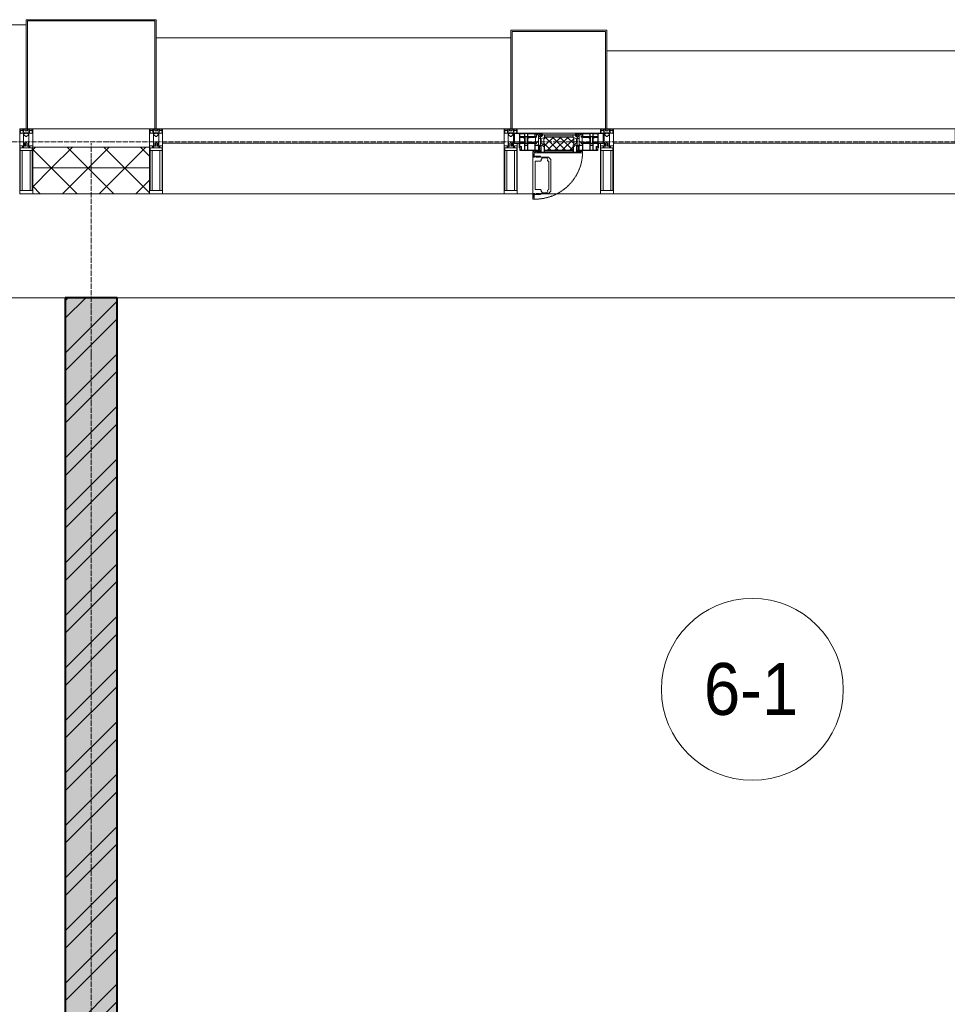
# Model space of a CAD drawing. Header units: millimetres. Extents: x 5617 to 109486, y 7718 to 230949.
# Tile 38 of 55: x 61255 to 64825, y 74281 to 78070. Entities that reach past the tile are written whole.
import ezdxf

# ---------------------------------------------------------------- set-up
doc = ezdxf.new("R2010")
doc.units = ezdxf.units.MM
for name, pattern in [('-D1-02х01', [3, 2, -1]), ('ADSK_Линия сетки', [25, 20, -2.5, 0, -2.5]), ('Линия сетки', [25, 20, -2.5, 0, -2.5])]:
    doc.linetypes.add(name, pattern=pattern)
for name, color, linetype, lineweight in [('Импосты витража', 7, 'Continuous', 18), ('Колонны', 7, 'Continuous', 18), ('Марки помещений', 7, 'Continuous', 20), ('Окна', 7, 'Continuous', 18), ('Оси', 7, 'Continuous', 9), ('Панели витража', 7, 'Continuous', 18), ('Перекрытия', 7, 'Continuous', 18), ('Стены разрез', 7, 'Continuous', 40), ('Стены штриховка', 7, 'Continuous', 40), ('Элементы узлов', 7, 'Continuous', 18)]:
    doc.layers.add(name, color=color, linetype=linetype, lineweight=lineweight)
doc.styles.add('Arial_3', font='arial.ttf', dxfattribs={"width": 0.9, "height": 200})
pattern_1 = [(45, (0, 0), (-70.71068, 70.71068), []), (135, (0, 0), (-70.71068, -70.71068), [])]

# ---------------------------------------------------------------- blocks, each defined once
blk = doc.blocks.new('135_SLK_K3_AR_rvt-1-МКСС_K3_L23__76_050_')
at = {"layer": 'Стены разрез', "lineweight": 9, "true_color": 0xcccccc}
h = blk.add_hatch(dxfattribs=at)
h.set_pattern_fill('FP_1', color=254, style=0, pattern_type=2)
h.set_pattern_definition([(50, (0, 0), (218.62117, -19.1268), [22.86, -251.46]), (355, (0, 0), (-42.29187, 229.2684), [18.288, -201.168]), (100.451, (18.22, -1.6), (176.33107, 210.13963), [19.428, -213.708]), (46.184, (0, 60.96), (325.29495, -50.45164), [34.29, -377.19]), (96.636, (27.1, 56.76), (284.883, 296.91266), [29.142, -320.562]), (351.184, (0, 60.96), (284.8858, 296.9107), [27.432, -301.752]), (21, (30.48, 45.72), (181.93753, -122.71832), [22.86, -251.46]), (326, (30.48, 45.72), (74.16223, 221.0262), [18.288, -201.168]), (71.451, (45.64, 35.5), (256.10035, 98.30526), [19.428, -213.708]), (37.5, (0, 0), (3.70639, 101.465895), [3.353, -195.377, 3.353, -200.863, -201.93]), (37.5, (0, 0), (3.70639, 101.465895), [-402.946, 3.353, -198.577]), (7.5, (0, 0), (80.18358, 120.21653), [3.353, -113.081, 3.353, -190.805, -76.962]), (7.5, (0, 0), (80.18358, 120.21653), [-310.591, 3.353, -73.609]), (327.5, (-67.97, 0), (162.708646, -6.87497), [3.353, -72.847, 3.353, -234.391, -315.468]), (327.5, (-67.97, 0), (162.708646, -6.87497), [-313.944, 3.353, -312.115]), (317.5, (-98.45, 0), (177.75468, 30.51183), [3.353, -95.707, 3.353, -154.534, -224.028]), (317.5, (-98.45, 0), (177.75468, 30.51183), [-256.946, 3.353, -220.675])])
h.paths.add_polyline_path([(108050, 70400), (108050, 77000), (107850, 77000), (107850, 70400), (107890.6, 70400)])
h = blk.add_hatch(dxfattribs=at)
h.set_pattern_fill('FP_3', color=254, style=0, pattern_type=2)
h.set_pattern_definition([(45, (0, 0), (-101.02788, 101.02788), []), (45, (67.35, 0), (-101.02788, 101.02788), [])])
h.paths.add_polyline_path([(108050, 70400), (108050, 77000), (107850, 77000), (107850, 70400), (107890.6, 70400)])
at = {"layer": 'Перекрытия', "color": 254, "true_color": 0xcccccc}
for p, q in [((107850, 77000), (104250, 77000)), ((108150, 77000), (108050, 77000)), ((111350, 77000), (108150, 77000))]:
    blk.add_line(p, q, dxfattribs=at)
at = {"layer": 'Стены разрез', "color": 254, "true_color": 0xcccccc}
for p, q in [((107850, 77000), (107850, 70900)), ((108050, 77000), (107850, 77000)), ((108050, 72700), (108050, 77000))]:
    blk.add_line(p, q, dxfattribs=at)
blk = doc.blocks.new('Rectangular Mullion - 50Wx250H-2623690-МКСС_K3_L23__76_050_')
at = {"layer": 'Элементы узлов', "color": 254, "lineweight": 5, "true_color": 0xcccccc}
for p, q in [((-25, 65.2), (-25, 250)), ((-25, 250), (0, 250)), ((-23, 237.3), (0, 237.3)), ((-23, 237.3), (-23, 73.6)), ((-14.9, 84), (-14.9, 237.3)), ((25, 250), (0, 250)), ((23, 237.3), (0, 237.3)), ((14.9, 84), (14.9, 237.3)), ((23, 237.3), (23, 73.6)), ((25, 65.2), (25, 250)), ((0, 84), (-23, 84)), ((0, 84), (23, 84)), ((-14, 65.2), (-25, 65.2)), ((-0.5, 73.6), (-23, 73.6)), ((-14, 71.3), (-14, 65.2)), ((-10, 71.3), (-14, 71.3)), ((-10, 53), (-10, 71.3)), ((-8.7, 53), (-10, 53)), ((-10, 53), (-10, 17)), ((-8.7, 53), (-7, 54.7)), ((-7, 65.2), (-5.9, 67.3)), ((-7, 65.2), (-7, 54.7)), ((-4.1, 67.3), (-5.9, 67.3)), ((-4.1, 67.3), (-2.9, 65.1)), ((-2.9, 65.1), (-2.9, 54.6)), ((-1.3, 53), (-2.9, 54.6)), ((0, 53), (-1.3, 53)), ((0, 53), (1.3, 53)), ((0.5, 73.6), (23, 73.6)), ((1.3, 53), (2.9, 54.6)), ((4.1, 67.3), (2.9, 65.1)), ((2.9, 65.1), (2.9, 54.6)), ((4.1, 67.3), (5.9, 67.3)), ((7, 65.2), (5.9, 67.3)), ((7, 65.2), (7, 54.7)), ((8.7, 53), (7, 54.7)), ((8.7, 53), (10, 53)), ((10, 71.3), (14, 71.3)), ((10, 53), (10, 71.3)), ((10, 53), (10, 17)), ((14, 71.3), (14, 65.2)), ((14, 65.2), (25, 65.2)), ((-23.8, 14.6), (-25, 14.2)), ((-25, 0), (-25, 14.2)), ((-22.3, 17), (-23.8, 17)), ((-23.8, 17), (-23.8, 14.6)), ((-22.5, 10.6), (-23.8, 14.6)), ((-22.5, 10.6), (-23.7, 9.9)), ((-23.7, 1.3), (-23.7, 9.9)), ((-23.7, 1.3), (-11.8, 1.3)), ((-23.2, 10.2), (-22.5, 8)), ((-22.5, 8), (-22.5, 4.5)), ((-21.3, 4.5), (-22.5, 4.5)), ((-22.3, 17), (-22.3, 16)), ((-22.3, 16), (-21.3, 16)), ((-19, 17.6), (-21.3, 16)), ((-21.3, 4.5), (-21.3, 6.5)), ((-21.3, 6.5), (-14.2, 6.5)), ((-18.4, 16.6), (-19, 17.6)), ((-7.4, 16.6), (-18.4, 16.6)), ((-14.2, 6.5), (-14.2, 4.5)), ((-13.2, 4.5), (-14.2, 4.5)), ((-13.2, 4.5), (-12.2, 7.2)), ((-12.7, 7.6), (-11.3, 11.4)), ((-12.7, 7.6), (-11.8, 6.9)), ((-12.2, 9), (-12.2, 14.8)), ((-12.2, 14.8), (0, 14.8)), ((-11.8, 1.3), (-11.8, 6.9)), ((-10.5, 11.2), (-11.3, 11.4)), ((-10.5, 1.5), (-10.5, 11.2)), ((-4.8, 1.5), (-10.5, 1.5)), ((-10, 17), (-7.5, 17)), ((-8.5, 23), (-1.5, 30)), ((-8.5, 18.5), (-8.5, 23)), ((-7.5, 18.5), (-8.5, 18.5)), ((-7.5, 17), (-7.5, 18.5)), ((-7.4, 18), (-7.4, 16.6)), ((-2.6, 18), (-7.4, 18)), ((0, 8), (-4.8, 8)), ((-4.8, 1.5), (-4.8, 8)), ((-2.6, 18), (-2.6, 16.8)), ((-2.6, 16.8), (0, 16.8)), ((-1.5, 30), (0, 30)), ((1.5, 30), (0, 30)), ((2.6, 16.8), (0, 16.8)), ((0, 14.8), (0, 16.8)), ((0, 14.8), (0, 16.8)), ((12.2, 14.8), (0, 14.8)), ((0, 0), (0, 8)), ((0, 8), (4.8, 8)), ((0, 0), (0, 8)), ((8.5, 23), (1.5, 30)), ((2.6, 18), (2.6, 16.8)), ((2.6, 18), (7.4, 18)), ((4.8, 1.5), (4.8, 8)), ((4.8, 1.5), (10.5, 1.5)), ((7.4, 18), (7.4, 16.6)), ((7.4, 16.6), (18.4, 16.6)), ((7.5, 18.5), (8.5, 18.5)), ((7.5, 17), (7.5, 18.5)), ((10, 17), (7.5, 17)), ((8.5, 18.5), (8.5, 23)), ((10.5, 11.2), (11.3, 11.4)), ((10.5, 1.5), (10.5, 11.2)), ((12.7, 7.6), (11.3, 11.4)), ((12.7, 7.6), (11.8, 6.9)), ((11.8, 1.3), (11.8, 6.9)), ((23.7, 1.3), (11.8, 1.3)), ((12.2, 9), (12.2, 14.8)), ((13.2, 4.5), (12.2, 7.2)), ((13.2, 4.5), (14.2, 4.5)), ((21.3, 6.5), (14.2, 6.5)), ((14.2, 6.5), (14.2, 4.5)), ((18.4, 16.6), (19, 17.6)), ((19, 17.6), (21.3, 16)), ((22.3, 16), (21.3, 16)), ((21.3, 4.5), (21.3, 6.5)), ((21.3, 4.5), (22.5, 4.5)), ((22.3, 17), (22.3, 16)), ((22.3, 17), (23.8, 17)), ((22.5, 10.6), (23.8, 14.6)), ((22.5, 10.6), (23.7, 9.9)), ((23.2, 10.2), (22.5, 8)), ((22.5, 8), (22.5, 4.5)), ((23.7, 1.3), (23.7, 9.9)), ((23.8, 17), (23.8, 14.6)), ((23.8, 14.6), (25, 14.2)), ((25, 0), (25, 14.2)), ((-25, 0), (0, 0)), ((25, 0), (0, 0))]:
    blk.add_line(p, q, dxfattribs=at)
for centre, start, end in [((-0.5, 73.1), 360, 90), ((0.5, 73.1), 90, 180)]:
    blk.add_arc(centre, 0.5, start, end, dxfattribs=at)
blk = doc.blocks.new('Rectangular Mullion - R_StandardFrame_50Wx250H-4667465-МКСС_K3_L23__76_050_')
at = {"layer": 'Импосты витража', "color": 254, "lineweight": 5, "true_color": 0xcccccc}
for p, q in [((-25, -250), (-25, 0)), ((-25, 0), (0, 0)), ((5, 0), (25, 0)), ((25, 0), (25, -250)), ((25, -250), (-25, -250))]:
    blk.add_line(p, q, dxfattribs=at)
blk = doc.blocks.new('Rectangular Mullion - R_StandardFrame_50Wx250H-4667491-МКСС_K3_L23__76_050_')
at = {"layer": 'Импосты витража', "color": 254, "lineweight": 5, "true_color": 0xcccccc}
for p, q in [((-25, -250), (-25, 0)), ((-25, 0), (-5, 0)), ((0, 0), (25, 0)), ((25, 0), (25, -250)), ((25, -250), (-25, -250))]:
    blk.add_line(p, q, dxfattribs=at)
blk = doc.blocks.new('System Panel - A_PAN_Glass-6438400-МКСС_K3_L23__76_050_')
at = {"layer": 'Панели витража', "color": 254, "lineweight": 5, "true_color": 0xcccccc}
for p, q in [((657.5, 55), (-657.5, 55)), ((-657.5, 55), (-657.5, 0)), ((657.5, 0), (657.5, 55)), ((-657.5, 0), (657.5, 0))]:
    blk.add_line(p, q, dxfattribs=at)
blk = doc.blocks.new('A_PAN_Створка - 383мм 7_1-V57-МКСС_K3_L23__76_050_')
at = {"layer": 'Панели витража', "lineweight": 5, "true_color": 0xcccccc}
h = blk.add_hatch(dxfattribs=at)
h.set_pattern_fill('FP_23', color=254, style=0, pattern_type=2)
h.set_pattern_definition([(225, (109750, 77650), (14.1421356, -14.1421356), []), (315, (109750, 77650), (14.1421356, 14.1421356), [])])
h.paths.add_polyline_path([(53.6, 82.7), (-54.6, 81.8), (-54.6, 63.4), (-57.2, 60.8), (-57.2, 36.4), (-54.9, 34.1), (-54.5, 31.8), (54.5, 31.8), (54.9, 34.1), (57.2, 36.4), (57.2, 60.8), (54.6, 63.4), (54.6, 81.8)])
at = {"layer": 'Окна', "color": 7, "lineweight": 5, "true_color": 0xf4f4f4}
for p, q in [((95.1, 270.5), (95.1, 252.9)), ((99.6, 270.5), (95.1, 270.5)), ((99.6, 270.5), (99.6, 87.5)), ((39.7, 249), (31.1, 240.4)), ((31.1, 117.6), (31.1, 240.4)), ((41.4, 234.2), (39.1, 233.8)), ((39.1, 179), (39.1, 233.8)), ((70.1, 249), (39.7, 249)), ((41.4, 234.2), (43.5, 236.3)), ((45, 244.7), (42.3, 239.8)), ((42.3, 239.8), (43.5, 236.3)), ((45.9, 246.8), (45, 244.7)), ((63.3, 246.8), (45.9, 246.8)), ((64.1, 245), (63.3, 246.8)), ((64.1, 245), (66.7, 241)), ((66.7, 241), (68.6, 239.7)), ((68.6, 239.7), (68.6, 236.4)), ((68.6, 236.4), (71.1, 233.9)), ((70.1, 252.9), (70.1, 249)), ((95.1, 252.9), (70.1, 252.9)), ((71.1, 233.9), (89.5, 233.9)), ((74.1, 248.4), (74.1, 252.9)), ((89.1, 248.4), (74.1, 248.4)), ((89.1, 252.9), (89.1, 248.4)), ((89.5, 233.9), (90.6, 232.8)), ((90.6, 125.2), (90.6, 232.8)), ((93.1, 248.4), (93.1, 252.9)), ((97.9, 248.4), (93.1, 248.4)), ((97.9, 262.4), (95.1, 262.4)), ((97.9, 262.4), (97.9, 248.4)), ((39.1, 179), (39.1, 124.2)), ((39.7, 109), (31.1, 117.6)), ((41.4, 123.8), (39.1, 124.2)), ((41.4, 123.8), (43.5, 121.7)), ((42.3, 118.2), (43.5, 121.7)), ((45, 113.3), (42.3, 118.2)), ((64.1, 113), (66.7, 117)), ((66.7, 117), (68.6, 118.3)), ((68.6, 121.6), (71.1, 124.1)), ((68.6, 118.3), (68.6, 121.6)), ((71.1, 124.1), (89.5, 124.1)), ((89.5, 124.1), (90.6, 125.2)), ((70.1, 109), (39.7, 109)), ((45.9, 111.2), (45, 113.3)), ((63.3, 111.2), (45.9, 111.2)), ((64.1, 113), (63.3, 111.2)), ((70.1, 105.1), (70.1, 109)), ((95.1, 105.1), (70.1, 105.1)), ((74.1, 109.6), (74.1, 105.1)), ((89.1, 109.6), (74.1, 109.6)), ((89.1, 105.1), (89.1, 109.6)), ((93.1, 109.6), (93.1, 105.1)), ((97.9, 109.6), (93.1, 109.6)), ((95.1, 87.5), (95.1, 105.1)), ((97.9, 95.6), (95.1, 95.6)), ((99.6, 87.5), (95.1, 87.5)), ((97.9, 95.6), (97.9, 109.6))]:
    blk.add_line(p, q, dxfattribs=at)
at = {"layer": 'Окна', "color": 254, "lineweight": 5, "true_color": 0xcccccc}
for p, q in [((-150, 84), (-78, 84)), ((-150, 73.5), (-150, 84)), ((-148.5, 82.5), (-132.4, 82.5)), ((-148.5, 81), (-148.5, 82.5)), ((-143.5, 81), (-148.5, 81)), ((-145, 69.5), (-145, 79.5)), ((-143.5, 68), (-143.5, 81)), ((-132.4, 56.6), (-132.4, 82.5)), ((-131, 82.5), (-120.8, 82.5)), ((-131, 82.5), (-131, 64.6)), ((-120.8, 82.5), (-120.8, 64.6)), ((-119.3, 82.5), (-92.5, 82.5)), ((-119.3, 56.6), (-119.3, 82.5)), ((-92.5, 56.6), (-92.5, 82.5)), ((-91.5, 92), (91.5, 92)), ((-91.5, 87.5), (-91.5, 92)), ((-73.9, 87.5), (-91.5, 87.5)), ((-90.8, 82.5), (-79.5, 82.5)), ((-90.8, 64.6), (-90.8, 82.5)), ((-85, 84), (-85, 87.5)), ((-85, 87.5), (-78, 87.5)), ((-78, 84), (-85, 84)), ((-79.5, 82.5), (-79.5, 80.6)), ((-79.5, 80.6), (-78, 80.6)), ((-78, 87.5), (-78, 84)), ((-78, 84), (-73.9, 84)), ((-78, 84), (-78, 23.5)), ((-73.9, 62.5), (-73.9, 87.5)), ((73.9, 87.5), (73.9, 62.5)), ((91.5, 87.5), (73.9, 87.5)), ((73.9, 84), (78, 84)), ((78, 87.5), (78, 84)), ((85, 87.5), (78, 87.5)), ((78, 84), (85, 84)), ((78, 84), (150, 84)), ((78, 23.5), (78, 84)), ((79.5, 80.6), (78, 80.6)), ((90.8, 82.5), (79.5, 82.5)), ((79.5, 82.5), (79.5, 80.6)), ((85, 84), (85, 87.5)), ((90.8, 64.6), (90.8, 82.5)), ((91.5, 92), (91.5, 87.5)), ((119.3, 82.5), (92.5, 82.5)), ((92.5, 56.6), (92.5, 82.5)), ((119.3, 56.6), (119.3, 82.5)), ((120.8, 82.5), (120.8, 64.6)), ((131, 82.5), (120.8, 82.5)), ((131, 82.5), (131, 64.6)), ((132.4, 56.6), (132.4, 82.5)), ((148.5, 82.5), (132.4, 82.5)), ((143.5, 81), (148.5, 81)), ((143.5, 68), (143.5, 81)), ((145, 69.5), (145, 79.5)), ((148.5, 81), (148.5, 82.5)), ((150, 84), (150, 73.5)), ((-171, 57), (-156, 57)), ((-171, 17), (-171, 57)), ((-171, 55.5), (-152, 55.5)), ((-153, 73.5), (-150, 73.5)), ((-153, 60), (-153, 73.5)), ((-152, 20), (-152, 73.5)), ((-150.5, 69.5), (-150.5, 73.5)), ((-145, 69.5), (-150.5, 69.5)), ((-150.5, 33.6), (-150.5, 68)), ((-150.5, 68), (-143.5, 68)), ((-150.5, 56.6), (-132.4, 56.6)), ((-136.4, 52.4), (-150.5, 52.4)), ((-137.2, 54.8), (-135.8, 50.8)), ((-132.5, 54.8), (-137.2, 54.8)), ((-132.1, 49), (-135.8, 50.8)), ((-132.5, 53.8), (-133.4, 52)), ((-133.4, 52), (-130.1, 50.4)), ((-132.5, 53.8), (-132.5, 54.8)), ((-132.1, 49), (-132.1, 36.8)), ((-131, 64.6), (-120.8, 64.6)), ((-131, 56.5), (-131, 62.6)), ((-120.8, 62.6), (-131, 62.6)), ((-131, 56.5), (-120.8, 56.5)), ((-131, 55.1), (-131, 52.7)), ((-120.8, 55.1), (-131, 55.1)), ((-129.4, 51.1), (-131, 52.7)), ((-130.1, 50.4), (-129.4, 51.1)), ((-130.1, 35.3), (-130.1, 50.4)), ((-122.4, 51.1), (-120.8, 52.7)), ((-121.7, 50.4), (-122.4, 51.1)), ((-118.4, 52), (-121.7, 50.4)), ((-121.7, 35.3), (-121.7, 50.4)), ((-120.8, 56.5), (-120.8, 62.6)), ((-120.8, 55.1), (-120.8, 52.7)), ((-119.7, 49), (-115.9, 50.8)), ((-119.7, 49), (-119.7, 36.8)), ((-92.5, 56.6), (-119.3, 56.6)), ((-119.3, 54.8), (-114.6, 54.8)), ((-119.3, 53.8), (-119.3, 54.8)), ((-119.3, 53.8), (-118.4, 52)), ((-114.6, 54.8), (-115.9, 50.8)), ((-94.1, 52.5), (-115.3, 52.5)), ((-89.9, 50.9), (-94.1, 52.5)), ((-80.1, 64.6), (-90.8, 64.6)), ((-90.8, 62.7), (-90.8, 56.6)), ((-80.4, 62.7), (-90.8, 62.7)), ((-90.8, 56.6), (-85.9, 56.6)), ((-89.9, 52.2), (-88.6, 53.5)), ((-89.9, 52.2), (-89.9, 50.9)), ((-89.9, 35.1), (-89.9, 50.9)), ((-85.9, 53.5), (-88.6, 53.5)), ((-85.9, 56.6), (-85.9, 53.5)), ((-85.9, 53.5), (-78, 45.6)), ((-80.4, 61.1), (-80.4, 62.7)), ((-78, 61.1), (-80.4, 61.1)), ((-80.1, 66.1), (-80.1, 64.6)), ((-78, 66.1), (-80.1, 66.1)), ((-78, 66.1), (-78, 61.1)), ((-78, 45.6), (-78, 36.8)), ((-70, 62.5), (-73.9, 62.5)), ((-70, 32.1), (-70, 62.5)), ((70, 62.5), (70, 32.1)), ((73.9, 62.5), (70, 62.5)), ((78, 66.1), (78, 61.1)), ((78, 66.1), (80.1, 66.1)), ((78, 61.1), (80.4, 61.1)), ((85.9, 53.5), (78, 45.6)), ((78, 45.6), (78, 36.8)), ((80.1, 66.1), (80.1, 64.6)), ((80.1, 64.6), (90.8, 64.6)), ((80.4, 62.7), (90.8, 62.7)), ((80.4, 61.1), (80.4, 62.7)), ((85.9, 56.6), (85.9, 53.5)), ((90.8, 56.6), (85.9, 56.6)), ((85.9, 53.5), (88.6, 53.5)), ((89.9, 52.2), (88.6, 53.5)), ((89.9, 50.9), (94.1, 52.5)), ((89.9, 52.2), (89.9, 50.9)), ((89.9, 35.1), (89.9, 50.9)), ((90.8, 62.7), (90.8, 56.6)), ((92.5, 56.6), (119.3, 56.6)), ((94.1, 52.5), (115.3, 52.5)), ((114.6, 54.8), (115.9, 50.8)), ((119.3, 54.8), (114.6, 54.8)), ((119.7, 49), (115.9, 50.8)), ((119.3, 53.8), (118.4, 52)), ((118.4, 52), (121.7, 50.4)), ((119.3, 53.8), (119.3, 54.8)), ((119.7, 49), (119.7, 36.8)), ((131, 64.6), (120.8, 64.6)), ((120.8, 56.5), (120.8, 62.6)), ((120.8, 62.6), (131, 62.6)), ((131, 56.5), (120.8, 56.5)), ((120.8, 55.1), (120.8, 52.7)), ((120.8, 55.1), (131, 55.1)), ((122.4, 51.1), (120.8, 52.7)), ((121.7, 50.4), (122.4, 51.1)), ((121.7, 35.3), (121.7, 50.4)), ((129.4, 51.1), (131, 52.7)), ((130.1, 50.4), (129.4, 51.1)), ((133.4, 52), (130.1, 50.4)), ((130.1, 35.3), (130.1, 50.4)), ((131, 56.5), (131, 62.6)), ((131, 55.1), (131, 52.7)), ((132.1, 49), (135.8, 50.8)), ((132.1, 49), (132.1, 36.8)), ((150.5, 56.6), (132.4, 56.6)), ((132.5, 54.8), (137.2, 54.8)), ((132.5, 53.8), (132.5, 54.8)), ((132.5, 53.8), (133.4, 52)), ((137.2, 54.8), (135.8, 50.8)), ((136.4, 52.4), (150.5, 52.4)), ((150.5, 68), (143.5, 68)), ((145, 69.5), (150.5, 69.5)), ((150, 73.5), (153, 73.5)), ((150.5, 69.5), (150.5, 73.5)), ((150.5, 33.6), (150.5, 68)), ((152, 20), (152, 73.5)), ((171, 55.5), (152, 55.5)), ((153, 73.5), (153, 60)), ((156, 57), (171, 57)), ((171, 57), (171, 17)), ((-171, 18.5), (-153.5, 18.5)), ((-67.9, 17), (-171, 17)), ((-153.5, 18.5), (-152, 20)), ((-136.3, 33.6), (-150.5, 33.6)), ((-150.5, 29.4), (-132.4, 29.4)), ((-150.5, 17), (-150.5, 29.4)), ((-132.4, 18.6), (-150.5, 18.6)), ((-137.2, 31), (-135.8, 35)), ((-132.5, 31), (-137.2, 31)), ((-132.1, 36.8), (-135.8, 35)), ((-133.4, 33.7), (-130.1, 35.3)), ((-132.5, 31.9), (-133.4, 33.7)), ((-132.5, 31.9), (-132.5, 31)), ((-132.4, 29.4), (-132.4, 18.6)), ((-129.4, 34.6), (-131, 33)), ((-131, 30.9), (-131, 33)), ((-120.8, 30.9), (-131, 30.9)), ((-131, 29.5), (-120.8, 29.5)), ((-131, 18.2), (-131, 29.5)), ((-120.8, 18.2), (-131, 18.2)), ((-130.1, 35.3), (-129.4, 34.6)), ((-121.7, 35.3), (-122.4, 34.6)), ((-122.4, 34.6), (-120.8, 33)), ((-118.4, 33.7), (-121.7, 35.3)), ((-120.8, 30.9), (-120.8, 33)), ((-120.8, 18.2), (-120.8, 29.5)), ((-119.7, 36.8), (-115.9, 35)), ((-119.3, 31.9), (-118.4, 33.7)), ((-119.3, 31.9), (-119.3, 31)), ((-119.3, 31), (-114.6, 31)), ((-92.5, 29.4), (-119.3, 29.4)), ((-119.3, 29.4), (-119.3, 18.6)), ((-119.3, 18.6), (-92.5, 18.6)), ((-114.6, 31), (-115.9, 35)), ((-94.1, 33.5), (-115.4, 33.5)), ((-89.9, 35.1), (-94.1, 33.5)), ((-92.5, 18.6), (-92.5, 29.4)), ((-90.8, 18.5), (-90.8, 29.4)), ((-90.8, 29.4), (-85.9, 29.4)), ((-87.3, 18.5), (-90.8, 18.5)), ((-89.9, 32.5), (-89.9, 35.1)), ((-85.9, 32.5), (-89.9, 32.5)), ((-87.3, 21.9), (-85.9, 21.9)), ((-87.3, 20.4), (-87.3, 21.9)), ((-87.3, 20.4), (-87.3, 18.5)), ((-84.8, 20.4), (-87.3, 20.4)), ((-85.9, 29.4), (-85.9, 32.5)), ((-85.9, 21.9), (-85.9, 29.4)), ((-85.9, 18.2), (-85.9, 20.4)), ((-75.9, 18.2), (-85.9, 18.2)), ((-83.4, 20.4), (-84.8, 20.4)), ((-70, 33.8), (-83.4, 20.4)), ((-78, 36.8), (-70, 36.8)), ((-78, 23.5), (-67.9, 23.5)), ((-75.9, 23.5), (-73, 23.5)), ((-75.9, 21.5), (-75.9, 23.5)), ((-75.9, 21.5), (-75.9, 18.2)), ((-74.9, 21.5), (-75.9, 21.5)), ((-74.9, 17.9), (-74.9, 21.5)), ((-68.9, 17.9), (-74.9, 17.9)), ((-67.2, 29.3), (-73, 23.5)), ((-70, 36.8), (-70, 33.8)), ((-61.4, 23.5), (-70, 32.1)), ((-68.9, 21.5), (-68.9, 17.9)), ((-67.9, 21.5), (-68.9, 21.5)), ((-67.9, 23.5), (-64.6, 26.8)), ((-67.9, 23.5), (-64.6, 26.8)), ((-67.9, 21.5), (-67.9, 23.5)), ((-67.9, 17), (-67.9, 23.5)), ((-61.4, 23.5), (-67.9, 17)), ((67.9, 17), (-67.9, 17)), ((-67.9, 17), (67.9, 17)), ((-64.6, 26.8), (-67.2, 29.3)), ((-64.6, 26.8), (-61.4, 23.5)), ((61.4, 23.5), (-61.4, 23.5)), ((70, 32.1), (61.4, 23.5)), ((61.4, 23.5), (64.6, 26.8)), ((67.9, 17), (61.4, 23.5)), ((64.6, 26.8), (67.2, 29.3)), ((67.9, 23.5), (64.6, 26.8)), ((64.6, 26.8), (67.9, 23.5)), ((67.2, 29.3), (73, 23.5)), ((67.9, 21.5), (67.9, 23.5)), ((67.9, 23.5), (67.9, 17)), ((67.9, 23.5), (78, 23.5)), ((67.9, 21.5), (68.9, 21.5)), ((171, 17), (67.9, 17)), ((68.9, 21.5), (68.9, 17.9)), ((68.9, 17.9), (74.9, 17.9)), ((70, 36.8), (70, 33.8)), ((78, 36.8), (70, 36.8)), ((70, 33.8), (83.4, 20.4)), ((75.9, 23.5), (73, 23.5)), ((74.9, 21.5), (75.9, 21.5)), ((74.9, 17.9), (74.9, 21.5)), ((75.9, 21.5), (75.9, 23.5)), ((75.9, 21.5), (75.9, 18.2)), ((75.9, 18.2), (85.9, 18.2)), ((83.4, 20.4), (84.8, 20.4)), ((84.8, 20.4), (87.3, 20.4)), ((85.9, 32.5), (89.9, 32.5)), ((85.9, 29.4), (85.9, 32.5)), ((85.9, 21.9), (85.9, 29.4)), ((90.8, 29.4), (85.9, 29.4)), ((87.3, 21.9), (85.9, 21.9)), ((85.9, 18.2), (85.9, 20.4)), ((87.3, 20.4), (87.3, 21.9)), ((87.3, 20.4), (87.3, 18.5)), ((87.3, 18.5), (90.8, 18.5)), ((89.9, 35.1), (94.1, 33.5)), ((89.9, 32.5), (89.9, 35.1)), ((90.8, 18.5), (90.8, 29.4)), ((92.5, 18.6), (92.5, 29.4)), ((92.5, 29.4), (119.3, 29.4)), ((119.3, 18.6), (92.5, 18.6)), ((94.1, 33.5), (115.4, 33.5)), ((114.6, 31), (115.9, 35)), ((119.3, 31), (114.6, 31)), ((119.7, 36.8), (115.9, 35)), ((118.4, 33.7), (121.7, 35.3)), ((119.3, 31.9), (118.4, 33.7)), ((119.3, 31.9), (119.3, 31)), ((119.3, 29.4), (119.3, 18.6)), ((122.4, 34.6), (120.8, 33)), ((120.8, 30.9), (120.8, 33)), ((120.8, 30.9), (131, 30.9)), ((120.8, 18.2), (120.8, 29.5)), ((131, 29.5), (120.8, 29.5)), ((120.8, 18.2), (131, 18.2)), ((121.7, 35.3), (122.4, 34.6)), ((130.1, 35.3), (129.4, 34.6)), ((129.4, 34.6), (131, 33)), ((133.4, 33.7), (130.1, 35.3)), ((131, 30.9), (131, 33)), ((131, 18.2), (131, 29.5)), ((132.1, 36.8), (135.8, 35)), ((150.5, 29.4), (132.4, 29.4)), ((132.4, 29.4), (132.4, 18.6)), ((132.4, 18.6), (150.5, 18.6)), ((132.5, 31.9), (133.4, 33.7)), ((132.5, 31.9), (132.5, 31)), ((132.5, 31), (137.2, 31)), ((137.2, 31), (135.8, 35)), ((136.3, 33.6), (150.5, 33.6)), ((150.5, 17), (150.5, 29.4)), ((153.5, 18.5), (152, 20)), ((171, 18.5), (153.5, 18.5))]:
    blk.add_line(p, q, dxfattribs=at)
at = {"layer": 'Окна', "color": 254, "linetype": '-D1-02х01', "lineweight": 5, "true_color": 0xcccccc}
blk.add_arc((91.4, 87.5), 183, 88.8555, 178.5909, dxfattribs=at)
at = {"layer": 'Окна', "color": 254, "lineweight": 5, "true_color": 0xcccccc}
for centre, start, end in [((-156, 60), 270, 360), ((156, 60), 180, 270)]:
    blk.add_arc(centre, 3, start, end, dxfattribs=at)
at = {"layer": 'Элементы узлов', "color": 254, "lineweight": 5, "true_color": 0xcccccc}
for p, q in [((-91.5, 92), (-91.5, 87.5)), ((-91.5, 92), (91.5, 92)), ((-91.5, 87.5), (-73.9, 87.5)), ((-83.4, 90.3), (-69.4, 90.3)), ((-83.4, 90.3), (-83.4, 87.5)), ((-73.9, 87.5), (-73.9, 62.5)), ((-69.4, 85.5), (-73.9, 85.5)), ((-73.9, 81.5), (-69.4, 81.5)), ((-69.4, 90.3), (-69.4, 85.5)), ((-69.4, 81.5), (-69.4, 66.5)), ((-67.9, 89.3), (-66.9, 90.3)), ((-67.9, 62.5), (-67.9, 89.3)), ((-66.9, 90.3), (-57.4, 90.3)), ((-57.4, 90.3), (-56.4, 89.4)), ((-56.4, 89.4), (-56.4, 67.7)), ((-53.9, 90.3), (-54.9, 89.3)), ((-54.9, 89.3), (-54.9, 85.6)), ((-54.9, 85.6), (-53.9, 84.6)), ((-54.9, 81.9), (-53.8, 83)), ((-54.9, 63.5), (-54.9, 81.9)), ((-53.6, 82.7), (-54.6, 81.8)), ((-54.6, 81.8), (-54.6, 63.4)), ((53.9, 90.3), (-53.9, 90.3)), ((-53.9, 84.6), (53.9, 84.6)), ((53.8, 83), (-53.8, 83)), ((53.6, 82.7), (-53.6, 82.7)), ((54.6, 81.8), (53.6, 82.7)), ((54.9, 81.9), (53.8, 83)), ((53.9, 90.3), (54.9, 89.3)), ((54.9, 85.6), (53.9, 84.6)), ((54.6, 63.4), (54.6, 81.8)), ((54.9, 89.3), (54.9, 85.6)), ((54.9, 63.5), (54.9, 81.9)), ((57.4, 90.3), (56.4, 89.4)), ((56.4, 89.4), (56.4, 67.7)), ((66.9, 90.3), (57.4, 90.3)), ((67.9, 89.3), (66.9, 90.3)), ((67.9, 62.5), (67.9, 89.3)), ((69.4, 90.3), (69.4, 85.5)), ((83.4, 90.3), (69.4, 90.3)), ((69.4, 85.5), (73.9, 85.5)), ((69.4, 81.5), (69.4, 66.5)), ((73.9, 81.5), (69.4, 81.5)), ((91.5, 87.5), (73.9, 87.5)), ((73.9, 87.5), (73.9, 62.5)), ((83.4, 90.3), (83.4, 87.5)), ((91.5, 92), (91.5, 87.5)), ((-69.4, 66.5), (-73.9, 66.5)), ((-73.9, 62.5), (-70, 62.5)), ((-70, 62.5), (-70, 32.1)), ((-61.7, 62.5), (-67.9, 62.5)), ((-66, 56.5), (-67.8, 55.7)), ((-67.8, 55.7), (-67.8, 38.3)), ((-67.8, 38.3), (-65.7, 37.4)), ((-66, 56.5), (-62, 59.1)), ((-62, 59.1), (-60.7, 61)), ((-60.1, 67.7), (-61.7, 64.9)), ((-61.7, 64.9), (-61.7, 62.5)), ((-60.7, 61), (-57.4, 61)), ((-56.4, 67.7), (-60.1, 67.7)), ((-57.4, 61), (-54.9, 63.5)), ((-54.6, 63.4), (-57.2, 60.8)), ((-57.2, 60.8), (-57.2, 36.4)), ((57.2, 60.8), (54.6, 63.4)), ((57.4, 61), (54.9, 63.5)), ((56.4, 67.7), (60.1, 67.7)), ((57.2, 36.4), (57.2, 60.8)), ((60.7, 61), (57.4, 61)), ((60.1, 67.7), (61.7, 64.9)), ((62, 59.1), (60.7, 61)), ((61.7, 64.9), (61.7, 62.5)), ((61.7, 62.5), (67.9, 62.5)), ((66, 56.5), (62, 59.1)), ((67.8, 38.3), (65.7, 37.4)), ((66, 56.5), (67.8, 55.7)), ((67.8, 55.7), (67.8, 38.3)), ((69.4, 66.5), (73.9, 66.5)), ((70, 62.5), (70, 32.1)), ((73.9, 62.5), (70, 62.5)), ((-70, 32.1), (-61.4, 23.5)), ((-65.7, 37.4), (-60.8, 34.7)), ((61.4, 23.5), (-61.4, 23.5)), ((-60.8, 34.7), (-57.3, 35.9)), ((-55.2, 33.8), (-57.3, 35.9)), ((-57.2, 36.4), (-54.9, 34.1)), ((-55.2, 33.8), (-54.8, 31.5)), ((-54.9, 34.1), (-54.5, 31.8)), ((-53.9, 30.5), (-54.9, 29.5)), ((-54.9, 29.5), (-54.9, 25.8)), ((-54.9, 25.8), (-53.9, 24.8)), ((0, 31.5), (-54.8, 31.5)), ((-54.5, 31.8), (54.5, 31.8)), ((53.9, 30.5), (-53.9, 30.5)), ((-53.9, 24.8), (53.9, 24.8)), ((0, 31.5), (54.8, 31.5)), ((53.9, 30.5), (54.9, 29.5)), ((54.9, 25.8), (53.9, 24.8)), ((54.5, 31.8), (54.9, 34.1)), ((55.2, 33.8), (54.8, 31.5)), ((54.9, 34.1), (57.2, 36.4)), ((54.9, 29.5), (54.9, 25.8)), ((55.2, 33.8), (57.3, 35.9)), ((60.8, 34.7), (57.3, 35.9)), ((65.7, 37.4), (60.8, 34.7)), ((70, 32.1), (61.4, 23.5))]:
    blk.add_line(p, q, dxfattribs=at)
blk = doc.blocks.new('Rectangular Mullion - R_StandardFrame_50Wx250H-5562310-МКСС_K3_L23__76_050_')
at = {"layer": 'Импосты витража', "color": 254, "lineweight": 5, "true_color": 0xcccccc}
blk.add_line((95560, 77400), (96875, 77400), dxfattribs=at)
blk = doc.blocks.new('Rectangular Mullion - R_StandardFrame_50Wx250H-5215645-МКСС_K3_L23__76_050_')
at = {"layer": 'Импосты витража', "color": 254, "lineweight": 5, "true_color": 0xcccccc}
for p, q in [((77190, 77400), (77250.4, 77400)), ((77279.9, 77400), (77510, 77400))]:
    blk.add_line(p, q, dxfattribs=at)
blk = doc.blocks.new('Rectangular Mullion - R_StandardFrame_50Wx250H-V46-МКСС_K3_L23__76_050_')
at = {"layer": 'Импосты витража', "color": 254, "lineweight": 5, "true_color": 0xcccccc}
for p, q in [((-25, -250), (-25, 0)), ((-25, 0), (0, 0)), ((5, 0), (25, 0)), ((25, 0), (25, -17)), ((25, -57), (25, -250)), ((25, -250), (-25, -250))]:
    blk.add_line(p, q, dxfattribs=at)
blk = doc.blocks.new('Rectangular Mullion - R_StandardFrame_50Wx250H-V47-МКСС_K3_L23__76_050_')
at = {"layer": 'Импосты витража', "color": 254, "lineweight": 5, "true_color": 0xcccccc}
for p, q in [((-25, -17), (-25, 0)), ((-25, 0), (-5, 0)), ((0, 0), (25, 0)), ((25, 0), (25, -250)), ((-25, -250), (-25, -57)), ((25, -250), (-25, -250))]:
    blk.add_line(p, q, dxfattribs=at)
blk = doc.blocks.new('A_SLK_PAN_Type1 - Прямой тип панели-5878724-МКСС_K3_L23__76_050_')
at = {"layer": 'Колонны', "color": 254, "lineweight": 5, "true_color": 0xcccccc}
for p, q in [((-250, 420), (250, 420)), ((-250, 0), (-250, 420)), ((250, 420), (250, 0)), ((-245, 415), (-245, 0)), ((245, 415), (-245, 415)), ((245, 0), (245, 415)), ((-245, 0), (-250, 0)), ((-225, 0), (225, 0)), ((250, 0), (245, 0))]:
    blk.add_line(p, q, dxfattribs=at)
blk = doc.blocks.new('A_SLK_PAN_Type1 - Прямой тип панели с перфорацией Ф1_1-6626366-МКСС_K3_L23__76_050_')
at = {"layer": 'Колонны', "color": 254, "lineweight": 5, "true_color": 0xcccccc}
for p, q in [((-185, 380), (185, 380)), ((-185, 0), (-185, 380)), ((185, 380), (185, 0)), ((-180, 375), (-180, 0)), ((180, 375), (-180, 375)), ((180, 0), (180, 375)), ((-180, 0), (-185, 0)), ((-160, 0), (160, 0)), ((185, 0), (180, 0))]:
    blk.add_line(p, q, dxfattribs=at)
blk = doc.blocks.new('A_OGR_PAN_Отлив - A_OGR_PAN_Отлив-5717175-МКСС_K3_L23__76_050_')
at = {"layer": 'Колонны', "color": 254, "lineweight": 5, "true_color": 0xcccccc}
blk.add_line((682.5, 400), (-682.5, 400), dxfattribs=at)
blk = doc.blocks.new('A_OGR_PAN_Отлив - A_OGR_PAN_Отлив-5727305-МКСС_K3_L23__76_050_')
at = {"layer": 'Колонны', "color": 254, "lineweight": 5, "true_color": 0xcccccc}
blk.add_line((682.5, 350), (-682.5, 350), dxfattribs=at)
blk = doc.blocks.new('A_OGR_PAN_Отлив - A_OGR_PAN_Отлив-5728460-МКСС_K3_L23__76_050_')
at = {"layer": 'Колонны', "color": 254, "lineweight": 5, "true_color": 0xcccccc}
blk.add_line((682.5, 300), (-682.5, 300), dxfattribs=at)
blk = doc.blocks.new('135_SLK_K3_AR_FCD_rvt-1-МКСС_K3_L23__76_050_')
at = {"layer": 'Стены разрез', "lineweight": 5, "true_color": 0xcccccc}
h = blk.add_hatch(dxfattribs=at)
h.set_pattern_fill('FP_5', color=254, style=0, pattern_type=2)
h.set_pattern_definition(pattern_1)
h.paths.add_polyline_path([(107725, 77500), (108175, 77500), (108175, 77580), (107725, 77580)])
h = blk.add_hatch(dxfattribs=at)
h.set_pattern_fill('FP_5', color=254, style=0, pattern_type=2)
h.set_pattern_definition(pattern_1)
h.paths.add_polyline_path([(107725, 77400), (108175, 77400), (108175, 77500), (107725, 77500)])
at = {"layer": 'Стены разрез', "color": 254, "lineweight": 9, "true_color": 0xcccccc}
for p, q in [((108175, 77580), (107725, 77580)), ((107725, 77580), (107725, 77400)), ((108175, 77400), (108175, 77580)), ((107725, 77400), (108175, 77400))]:
    blk.add_line(p, q, dxfattribs=at)
at = {"layer": 'Стены штриховка', "color": 254, "lineweight": 9, "true_color": 0xcccccc}
blk.add_line((107725, 77500), (108175, 77500), dxfattribs=at)
at = {"layer": 'Импосты витража', "color": 254, "lineweight": 5, "true_color": 0xcccccc, "rotation": 180}
for p in [(107700, 77650), (108200, 77650), (109565, 77650), (109935, 77650)]:
    blk.add_blockref('Rectangular Mullion - 50Wx250H-2623690-МКСС_K3_L23__76_050_', p, dxfattribs=at)
at = {"layer": 'Импосты витража', "color": 254, "lineweight": 5, "true_color": 0xcccccc, "extrusion": (0, 0, -1)}
for name, p in [('Rectangular Mullion - R_StandardFrame_50Wx250H-4667491-МКСС_K3_L23__76_050_', (-107700, 77650)), ('Rectangular Mullion - R_StandardFrame_50Wx250H-4667465-МКСС_K3_L23__76_050_', (-108200, 77650)), ('Rectangular Mullion - R_StandardFrame_50Wx250H-V47-МКСС_K3_L23__76_050_', (-109565, 77650)), ('Rectangular Mullion - R_StandardFrame_50Wx250H-V46-МКСС_K3_L23__76_050_', (-109935, 77650))]:
    blk.add_blockref(name, p, dxfattribs=at)
at = {"layer": 'Импосты витража', "color": 254, "lineweight": 5, "true_color": 0xcccccc}
for name, p in [('Rectangular Mullion - R_StandardFrame_50Wx250H-5562310-МКСС_K3_L23__76_050_', (12665, 0)), ('Rectangular Mullion - R_StandardFrame_50Wx250H-5215645-МКСС_K3_L23__76_050_', (32400, 0)), ('Rectangular Mullion - R_StandardFrame_50Wx250H-5562310-МКСС_K3_L23__76_050_', (14400, 0))]:
    blk.add_blockref(name, p, dxfattribs=at)
at = {"layer": 'Колонны', "color": 254, "lineweight": 5, "true_color": 0xcccccc}
for name, p in [('A_SLK_PAN_Type1 - Прямой тип панели-5878724-МКСС_K3_L23__76_050_', (107950, 77650)), ('A_OGR_PAN_Отлив - A_OGR_PAN_Отлив-5717175-МКСС_K3_L23__76_050_', (107017.5, 77650)), ('A_SLK_PAN_Type1 - Прямой тип панели с перфорацией Ф1_1-6626366-МКСС_K3_L23__76_050_', (109750, 77650)), ('A_OGR_PAN_Отлив - A_OGR_PAN_Отлив-5727305-МКСС_K3_L23__76_050_', (108882.5, 77650)), ('A_OGR_PAN_Отлив - A_OGR_PAN_Отлив-5728460-МКСС_K3_L23__76_050_', (110617.5, 77650))]:
    blk.add_blockref(name, p, dxfattribs=at)
at = {"layer": 'Панели витража', "color": 254, "lineweight": 5, "true_color": 0xcccccc, "rotation": 180}
for name, p in [('System Panel - A_PAN_Glass-6438400-МКСС_K3_L23__76_050_', (108882.5, 77650)), ('System Panel - A_PAN_Glass-6438400-МКСС_K3_L23__76_050_', (110617.5, 77650)), ('A_PAN_Створка - 383мм 7_1-V57-МКСС_K3_L23__76_050_', (109750, 77650))]:
    blk.add_blockref(name, p, dxfattribs=at)
blk = doc.blocks.new('050_Марка_Помещение - Номер-620969-МКСС_K3_L23__76_050_')
at = {"layer": 'Марки помещений'}
blk.add_circle((0, 0), 3.5, dxfattribs=at)

msp = doc.modelspace()

# ---------------------------------------------------------------- linework, layer by layer
at = {"layer": 'Оси', "linetype": 'ADSK_Линия сетки'}
msp.add_line((75100.1, 77600), (25833.1, 77600), dxfattribs=at)
at = {"layer": 'Оси', "linetype": 'Линия сетки'}
msp.add_line((61530.1, 56452.5), (61530.1, 77595), dxfattribs=at)

# ---------------------------------------------------------------- block references
at = {"lineweight": 5}
for name in ['135_SLK_K3_AR_FCD_rvt-1-МКСС_K3_L23__76_050_', '135_SLK_K3_AR_rvt-1-МКСС_K3_L23__76_050_']:
    msp.add_blockref(name, (-46419.9, 0), dxfattribs=at)
at = {"layer": 'Марки помещений', "xscale": 99.99999999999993, "yscale": 99.99999999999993, "zscale": 99.99999999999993}
msp.add_blockref('050_Марка_Помещение - Номер-620969-МКСС_K3_L23__76_050_', (64074.8, 75492.9), dxfattribs=at)

# ---------------------------------------------------------------- texts
at = {"layer": 'Марки помещений', "lineweight": 9, "insert": (63888.3, 75594.6), "char_height": 200, "width": 447.342, "attachment_point": 1, "style": 'Arial_3'}
msp.add_mtext('6-1', dxfattribs=at)

doc.saveas('drawing.dxf')
